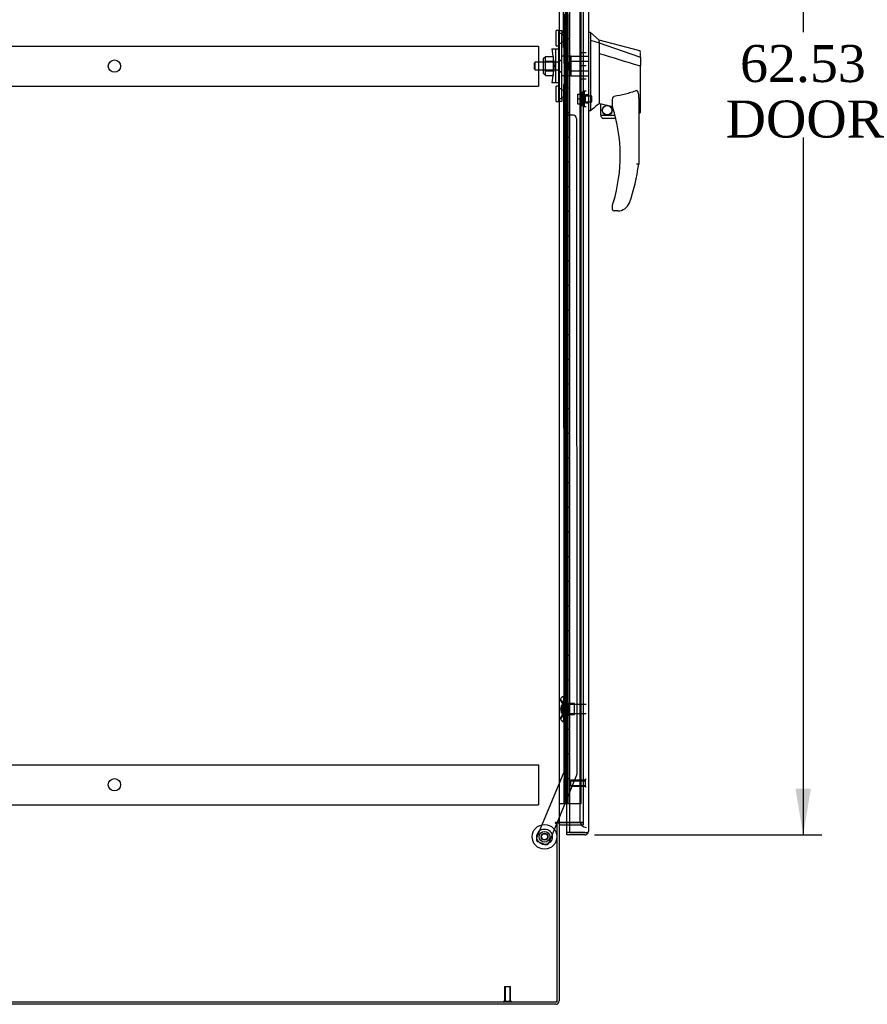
# Model space of a CAD drawing. Header units: inches. Extents: x 1 to 359, y -2 to 239.
# Tile 4 of 18: x 36 to 70, y 83 to 123. Entities that reach past the tile are written whole.
import ezdxf
from ezdxf.enums import TextEntityAlignment as Align
from ezdxf.lldxf.tags import DXFTag

# ---------------------------------------------------------------- set-up
doc = ezdxf.new("R2010")
doc.units = ezdxf.units.IN
doc.header["$MEASUREMENT"] = 0
for name, color, linetype in [('COM53964-5', 7, 'Continuous'), ('COM55523', 7, 'Continuous'), ('COM70220', 7, 'Continuous'), ('COM70838', 7, 'Continuous'), ('COM70839-3', 7, 'Continuous'), ('COM71200-3', 7, 'Continuous'), ('COM71201-5', 7, 'Continuous'), ('COM71202-2', 7, 'Continuous'), ('Default', 7, 'Continuous'), ('HAN86294', 7, 'Continuous'), ('HAN86294_NUT', 7, 'Continuous'), ('HAN86294_SCREW', 7, 'Continuous'), ('HAN86294_WASHER', 7, 'Continuous'), ('HAN_NUT', 7, 'Continuous'), ('NTS18147', 7, 'Continuous'), ('ROL87452', 7, 'Continuous'), ('RVT17786', 7, 'Continuous'), ('RVT19000', 7, 'Continuous'), ('SPC87322', 7, 'Continuous'), ('STD26122', 7, 'Continuous'), ('STD26258', 7, 'Continuous'), ('WAF25376', 7, 'Continuous'), ('WAM30038', 7, 'Continuous')]:
    doc.layers.add(name, color=color, linetype=linetype)
doc.styles.add('SEACAD_Times_New_Roman', font='times.ttf')
tags = doc.linetypes.add('HIDDEN2', pattern=[0.1875, 0.125, -0.0625]).pattern_tags.tags
tags[6:7] = [DXFTag(74, 4), DXFTag(75, 0), DXFTag(340, '0'), DXFTag(46, 0.0), DXFTag(50, 0.0), DXFTag(44, 0.0), DXFTag(45, 0.0)]
tags[4:5] = [DXFTag(74, 4), DXFTag(75, 0), DXFTag(340, '0'), DXFTag(46, 0.0), DXFTag(50, 0.0), DXFTag(44, 0.0), DXFTag(45, 0.0)]
doc.dimstyles.new('HAMMOND_(STH_-_300x200)', dxfattribs={"dimtxt": 1.5, "dimasz": 1.875, "dimexe": 0.75, "dimexo": 0.75, "dimgap": 0.375, "dimtad": 0, "dimtih": 1, "dimtoh": 1, "dimzin": 0, "dimdsep": 46, "dimtxsty": 'SEACAD_Times_New_Roman', "dimblk1": '_SE_FILLED', "dimblk2": '_SE_FILLED', "dimsah": 1, "dimcen": 0.75, "dimadec": 0, "dimazin": 0, "dimtfac": 0.8, "dimtofl": 0, "dimtmove": 0, "dimatfit": 3, "dimfxl": 1, "dimtolj": 1, "dimtzin": 0, "dimarcsym": 0})

# ---------------------------------------------------------------- blocks, each defined once
blk = doc.blocks.new('SE4')
at = {"layer": 'COM53964-5', "color": 7, "linetype": 'HIDDEN2'}
for p, q in [((22.334, 121.453), (56.709, 121.453)), ((56.709, 121.453), (56.709, 121.315)), ((56.709, 121.315), (56.709, 119.966)), ((22.334, 119.828), (56.709, 119.828)), ((56.709, 119.966), (56.709, 119.828)), ((22.334, 92.323), (56.709, 92.323)), ((56.709, 92.323), (56.709, 92.185)), ((56.709, 92.185), (56.709, 90.836)), ((22.334, 90.698), (56.709, 90.698)), ((56.709, 90.836), (56.709, 90.698))]:
    blk.add_line(p, q, dxfattribs=at)
for centre in [(39.522, 120.641), (39.522, 91.511)]:
    blk.add_circle(centre, 0.25, dxfattribs=at)
at = {"layer": 'COM55523', "color": 7, "linetype": 'HIDDEN2'}
for p, q in [((57.8, 150.748), (57.8, 90.748)), ((57.9, 90.748), (57.9, 150.748)), ((58.445, 90.748), (58.445, 150.748)), ((57.763, 121.748), (57.733, 121.748)), ((57.733, 121.748), (57.733, 120.748)), ((57.763, 120.748), (57.733, 120.748)), ((57.763, 119.748), (57.733, 119.748)), ((57.733, 119.748), (57.733, 118.748)), ((57.763, 118.748), (57.733, 118.748)), ((57.763, 117.748), (57.733, 117.748)), ((57.733, 117.748), (57.733, 116.748)), ((57.763, 116.748), (57.733, 116.748)), ((57.763, 115.748), (57.733, 115.748)), ((57.733, 115.748), (57.733, 114.748)), ((57.763, 114.748), (57.733, 114.748)), ((57.763, 113.748), (57.733, 113.748)), ((57.733, 113.748), (57.733, 112.748)), ((57.763, 112.748), (57.733, 112.748)), ((57.763, 111.748), (57.733, 111.748)), ((57.733, 111.748), (57.733, 110.748)), ((57.763, 110.748), (57.733, 110.748)), ((57.763, 109.748), (57.733, 109.748)), ((57.733, 109.748), (57.733, 108.748)), ((57.763, 108.748), (57.733, 108.748)), ((57.763, 107.748), (57.733, 107.748)), ((57.733, 107.748), (57.733, 106.748)), ((57.763, 106.748), (57.733, 106.748)), ((57.763, 105.748), (57.733, 105.748)), ((57.733, 105.748), (57.733, 104.748)), ((57.763, 104.748), (57.733, 104.748)), ((57.763, 103.748), (57.733, 103.748)), ((57.733, 103.748), (57.733, 102.748)), ((57.763, 102.748), (57.733, 102.748)), ((57.763, 101.748), (57.733, 101.748)), ((57.733, 101.748), (57.733, 100.748)), ((57.763, 100.748), (57.733, 100.748)), ((57.763, 99.748), (57.733, 99.748)), ((57.733, 99.748), (57.733, 98.748)), ((57.763, 98.748), (57.733, 98.748)), ((57.763, 97.748), (57.733, 97.748)), ((57.733, 97.748), (57.733, 96.748)), ((57.763, 96.748), (57.733, 96.748)), ((57.763, 95.748), (57.733, 95.748)), ((57.733, 95.748), (57.733, 94.748)), ((57.763, 94.748), (57.733, 94.748)), ((57.763, 93.748), (57.733, 93.748)), ((57.733, 93.748), (57.733, 92.748)), ((57.763, 92.748), (57.733, 92.748)), ((57.763, 91.748), (57.733, 91.748)), ((57.733, 91.748), (57.733, 90.748)), ((57.969, 90.748), (58.445, 90.748))]:
    blk.add_line(p, q, dxfattribs=at)
at = {"layer": 'COM55523', "color": 7, "linetype": 'Continuous'}
for p, q in [((57.763, 121.748), (57.763, 122.748)), ((57.967, 121.748), (57.967, 122.748)), ((57.967, 121.748), (57.763, 121.748)), ((57.763, 120.748), (57.763, 121.748)), ((57.967, 121.748), (57.763, 121.748)), ((57.967, 120.748), (57.967, 121.748)), ((57.967, 120.748), (57.763, 120.748)), ((57.967, 120.748), (57.763, 120.748)), ((57.763, 119.748), (57.763, 120.748)), ((57.967, 119.748), (57.967, 120.748)), ((57.967, 119.748), (57.763, 119.748)), ((57.763, 118.748), (57.763, 119.748)), ((57.967, 119.748), (57.763, 119.748)), ((57.967, 118.748), (57.967, 119.748)), ((57.967, 118.748), (57.763, 118.748)), ((57.967, 118.748), (57.763, 118.748)), ((57.763, 117.748), (57.763, 118.748)), ((57.967, 117.748), (57.967, 118.748)), ((57.967, 117.748), (57.763, 117.748)), ((57.763, 116.748), (57.763, 117.748)), ((57.967, 117.748), (57.763, 117.748)), ((57.967, 116.748), (57.967, 117.748)), ((57.967, 116.748), (57.763, 116.748)), ((57.967, 116.748), (57.763, 116.748)), ((57.763, 115.748), (57.763, 116.748)), ((57.967, 115.748), (57.967, 116.748)), ((57.967, 115.748), (57.763, 115.748)), ((57.763, 114.748), (57.763, 115.748)), ((57.967, 115.748), (57.763, 115.748)), ((57.967, 114.748), (57.967, 115.748)), ((57.967, 114.748), (57.763, 114.748)), ((57.967, 114.748), (57.763, 114.748)), ((57.763, 113.748), (57.763, 114.748)), ((57.967, 113.748), (57.967, 114.748)), ((57.967, 113.748), (57.763, 113.748)), ((57.763, 112.748), (57.763, 113.748)), ((57.967, 113.748), (57.763, 113.748)), ((57.967, 112.748), (57.967, 113.748)), ((57.967, 112.748), (57.763, 112.748)), ((57.967, 112.748), (57.763, 112.748)), ((57.763, 111.748), (57.763, 112.748)), ((57.967, 111.748), (57.967, 112.748)), ((57.967, 111.748), (57.763, 111.748)), ((57.763, 110.748), (57.763, 111.748)), ((57.967, 111.748), (57.763, 111.748)), ((57.967, 110.748), (57.967, 111.748)), ((57.967, 110.748), (57.763, 110.748)), ((57.967, 110.748), (57.763, 110.748)), ((57.763, 109.748), (57.763, 110.748)), ((57.967, 109.748), (57.967, 110.748)), ((57.967, 109.748), (57.763, 109.748)), ((57.763, 108.748), (57.763, 109.748)), ((57.967, 109.748), (57.763, 109.748)), ((57.967, 108.748), (57.967, 109.748)), ((57.967, 108.748), (57.763, 108.748)), ((57.967, 108.748), (57.763, 108.748)), ((57.763, 107.748), (57.763, 108.748)), ((57.967, 107.748), (57.967, 108.748)), ((57.967, 107.748), (57.763, 107.748)), ((57.763, 106.748), (57.763, 107.748)), ((57.967, 107.748), (57.763, 107.748)), ((57.967, 106.748), (57.967, 107.748)), ((57.967, 106.748), (57.763, 106.748)), ((57.967, 106.748), (57.763, 106.748)), ((57.763, 105.748), (57.763, 106.748)), ((57.967, 105.748), (57.967, 106.748)), ((57.967, 105.748), (57.763, 105.748)), ((57.763, 104.748), (57.763, 105.748)), ((57.967, 105.748), (57.763, 105.748)), ((57.967, 104.748), (57.967, 105.748)), ((57.967, 104.748), (57.763, 104.748)), ((57.967, 104.748), (57.763, 104.748)), ((57.763, 103.748), (57.763, 104.748)), ((57.967, 103.748), (57.967, 104.748)), ((57.967, 103.748), (57.763, 103.748)), ((57.763, 102.748), (57.763, 103.748)), ((57.967, 103.748), (57.763, 103.748)), ((57.967, 102.748), (57.967, 103.748)), ((57.967, 102.748), (57.763, 102.748)), ((57.967, 102.748), (57.763, 102.748)), ((57.763, 101.748), (57.763, 102.748)), ((57.967, 101.748), (57.967, 102.748)), ((57.967, 101.748), (57.763, 101.748)), ((57.763, 100.748), (57.763, 101.748)), ((57.967, 101.748), (57.763, 101.748)), ((57.967, 100.748), (57.967, 101.748)), ((57.967, 100.748), (57.763, 100.748)), ((57.967, 100.748), (57.763, 100.748)), ((57.763, 99.748), (57.763, 100.748)), ((57.967, 99.748), (57.967, 100.748)), ((57.967, 99.748), (57.763, 99.748)), ((57.763, 98.748), (57.763, 99.748)), ((57.967, 99.748), (57.763, 99.748)), ((57.967, 98.748), (57.967, 99.748)), ((57.967, 98.748), (57.763, 98.748)), ((57.967, 98.748), (57.763, 98.748)), ((57.763, 97.748), (57.763, 98.748)), ((57.967, 97.748), (57.967, 98.748)), ((57.967, 97.748), (57.763, 97.748)), ((57.763, 96.748), (57.763, 97.748)), ((57.967, 97.748), (57.763, 97.748)), ((57.967, 96.748), (57.967, 97.748)), ((57.967, 96.748), (57.763, 96.748)), ((57.967, 96.748), (57.763, 96.748)), ((57.763, 95.748), (57.763, 96.748)), ((57.967, 95.748), (57.967, 96.748)), ((57.967, 95.748), (57.763, 95.748)), ((57.763, 94.748), (57.763, 95.748)), ((57.967, 95.748), (57.763, 95.748)), ((57.967, 94.748), (57.967, 95.748)), ((57.967, 94.748), (57.763, 94.748)), ((57.967, 94.748), (57.763, 94.748)), ((57.763, 93.748), (57.763, 94.748)), ((57.967, 93.748), (57.967, 94.748)), ((57.967, 93.748), (57.763, 93.748)), ((57.763, 92.748), (57.763, 93.748)), ((57.967, 93.748), (57.763, 93.748)), ((57.967, 92.748), (57.967, 93.748)), ((57.967, 92.748), (57.763, 92.748)), ((57.967, 92.748), (57.763, 92.748)), ((57.763, 91.748), (57.763, 92.748)), ((57.967, 91.748), (57.967, 92.748)), ((57.967, 91.748), (57.763, 91.748)), ((57.763, 90.748), (57.763, 91.748)), ((57.967, 91.748), (57.763, 91.748)), ((57.967, 90.748), (57.967, 91.748)), ((57.552, 90.748), (57.763, 90.748)), ((57.763, 90.748), (57.967, 90.748)), ((57.967, 90.748), (57.969, 90.748))]:
    blk.add_line(p, q, dxfattribs=at)
at = {"layer": 'COM70220', "color": 7, "linetype": 'HIDDEN2'}
for p, q in [((58.394, 151.216), (58.394, 90.281)), ((58.394, 90.281), (58.394, 90.031))]:
    blk.add_line(p, q, dxfattribs=at)
blk.add_arc((58.644, 90.031), 0.25, 180, 270, dxfattribs=at)
at = {"layer": 'COM70838', "color": 7, "linetype": 'HIDDEN2'}
for p, q in [((57.537, 122.086), (57.662, 122.086)), ((57.537, 121.961), (57.537, 122.086)), ((57.537, 119.336), (57.537, 121.961)), ((57.662, 122.086), (57.662, 121.961)), ((57.662, 119.336), (57.662, 121.961)), ((57.25, 121.336), (57.42, 121.336)), ((57.25, 121.336), (57.35, 120.648)), ((57.42, 119.961), (57.42, 121.336)), ((57.42, 121.336), (57.523, 121.336)), ((57.35, 120.648), (57.25, 119.961)), ((57.42, 119.961), (57.25, 119.961)), ((57.533, 119.961), (57.42, 119.961)), ((57.537, 119.211), (57.537, 119.336)), ((57.662, 119.211), (57.537, 119.211)), ((57.662, 119.336), (57.662, 119.211))]:
    blk.add_line(p, q, dxfattribs=at)
for centre, start, end in [((57.42, 121.391), 331.9602, 0), ((57.42, 119.934), 0, 13.5446)]:
    blk.add_arc(centre, 0.117, start, end, dxfattribs=at)
at = {"layer": 'COM70839-3', "color": 7, "linetype": 'HIDDEN2'}
for p, q in [((57.723, 121.399), (57.737, 149.276)), ((57.793, 121.511), (57.794, 122.524)), ((57.723, 119.898), (57.737, 92.02)), ((57.794, 118.773), (57.793, 119.786)), ((58.13, 118.648), (57.919, 118.648)), ((58.255, 118.523), (58.268, 91.94)), ((57.737, 92.02), (56.637, 89.364)), ((58.258, 91.892), (57.469, 89.984)), ((57.456, 89.954), (57.128, 89.161)), ((56.965, 89.093), (56.705, 89.201))]:
    blk.add_line(p, q, dxfattribs=at)
at = {"layer": 'COM70839-3', "color": 7, "linetype": 'Continuous'}
blk.add_line((57.469, 89.984), (57.456, 89.954), dxfattribs=at)
at = {"layer": 'COM70839-3', "color": 7, "linetype": 'HIDDEN2'}
blk.add_circle((56.957, 89.401), 0.129, dxfattribs=at)
for centre, start, end in [((57.668, 121.511), 296.0764, 359.9725), ((57.668, 119.786), 0.0275, 63.9236), ((57.919, 118.773), 180.0275, 270.0275), ((58.13, 118.523), 0.0275, 90.0275), ((58.143, 91.94), 337.5155, 0.0275), ((56.753, 89.316), 157.5155, 247.5155), ((57.012, 89.209), 247.5155, 337.5155)]:
    blk.add_arc(centre, 0.125, start, end, dxfattribs=at)
at = {"layer": 'COM71200-3', "color": 7, "linetype": 'Continuous'}
for p, q in [((57.552, 151.294), (57.552, 89.984)), ((57.552, 89.984), (57.409, 89.984)), ((57.409, 89.954), (57.457, 89.954)), ((57.457, 89.954), (57.457, 82.704)), ((57.552, 89.984), (57.6, 89.984)), ((57.969, 89.984), (57.6, 89.984)), ((21.587, 82.704), (57.457, 82.704))]:
    blk.add_line(p, q, dxfattribs=at)
at = {"layer": 'COM71200-3', "color": 7, "linetype": 'HIDDEN2'}
for p, q in [((58.519, 151.294), (58.519, 89.984)), ((58.519, 89.984), (57.969, 89.984))]:
    blk.add_line(p, q, dxfattribs=at)
at = {"layer": 'COM71200-3', "color": 7, "linetype": 'Continuous'}
blk.add_arc((57.409, 89.969), 0.015, 90, 270, dxfattribs=at)
at = {"layer": 'COM71201-5', "color": 7, "linetype": 'Continuous'}
for p, q in [((57.552, 89.954), (57.457, 89.954)), ((57.552, 89.954), (57.552, 82.752)), ((57.6, 89.984), (57.969, 89.984)), ((57.6, 89.889), (57.969, 89.889)), ((57.409, 82.609), (21.635, 82.609))]:
    blk.add_line(p, q, dxfattribs=at)
at = {"layer": 'COM71201-5', "color": 7, "linetype": 'HIDDEN2'}
for p, q in [((57.969, 89.984), (58.519, 89.984)), ((57.969, 89.889), (58.519, 89.889)), ((58.519, 89.984), (58.519, 89.889))]:
    blk.add_line(p, q, dxfattribs=at)
at = {"layer": 'COM71201-5', "color": 7, "linetype": 'Continuous'}
for centre, radius, start, end in [((57.6, 89.841), 0.143, 90, 127.7949), ((57.6, 89.841), 0.048, 90, 180), ((57.409, 82.752), 0.143, 270, 0)]:
    blk.add_arc(centre, radius, start, end, dxfattribs=at)
at = {"layer": 'COM71201-5', "color": 7, "linetype": 'HIDDEN2'}
blk.add_arc((57.409, 82.752), 0.048, 270, 0, dxfattribs=at)
at = {"layer": 'COM71202-2', "color": 7, "linetype": 'Continuous'}
for p, q in [((57.969, 151.919), (57.969, 89.578)), ((58.739, 151.871), (58.739, 89.625)), ((57.864, 89.578), (57.864, 89.889)), ((57.969, 89.578), (57.864, 89.578)), ((57.864, 89.482), (57.864, 89.577)), ((58.596, 89.577), (57.864, 89.577)), ((58.596, 89.482), (57.864, 89.482)), ((57.969, 89.578), (58.596, 89.578)), ((58.596, 89.578), (58.709, 89.578)), ((58.596, 89.577), (58.596, 89.577)), ((58.596, 89.577), (58.658, 89.577)), ((58.658, 89.577), (58.709, 89.538)), ((58.739, 89.625), (58.739, 89.625)), ((58.739, 89.625), (58.739, 89.625)), ((58.739, 89.625), (58.739, 89.625))]:
    blk.add_line(p, q, dxfattribs=at)
at = {"layer": 'COM71202-2', "color": 7, "linetype": 'HIDDEN2'}
blk.add_line((57.864, 89.889), (57.864, 151.389), dxfattribs=at)
at = {"layer": 'COM71202-2', "color": 7, "linetype": 'Continuous'}
for start, end in [(270, 322.4964), (322.4964, 359.8439), (359.9238, 0)]:
    blk.add_arc((58.596, 89.625), 0.143, start, end, dxfattribs=at)
blk.add_open_spline([(58.709, 89.578), (58.719, 89.586), (58.726, 89.593), (58.733, 89.605), (58.735, 89.609), (58.738, 89.617), (58.739, 89.621), (58.739, 89.625)], degree=3, knots=[0, 0, 0, 0, 0.5, 0.5, 0.75, 0.75, 1, 1, 1, 1], dxfattribs=at)
at = {"layer": 'HAN86294', "color": 7, "linetype": 'Continuous'}
for p, q in [((58.822, 121.998), (58.739, 121.998)), ((58.819, 121.998), (58.819, 121.837)), ((59.174, 121.698), (58.819, 121.998)), ((58.819, 121.837), (58.819, 121.751)), ((58.819, 121.751), (58.819, 121.692)), ((58.819, 121.692), (59.174, 121.586)), ((58.819, 121.692), (58.819, 119.26)), ((59.174, 121.626), (59.174, 121.698)), ((60.821, 121.257), (59.174, 121.698)), ((59.174, 121.626), (59.174, 121.601)), ((59.174, 121.601), (59.174, 121.586)), ((59.174, 121.586), (59.174, 121.155)), ((59.174, 121.586), (60.812, 121.015)), ((59.174, 121.155), (59.174, 119.657)), ((60.854, 120.98), (60.854, 121.179)), ((60.854, 120.98), (60.854, 120.667)), ((60.798, 120.665), (60.8, 120.665)), ((60.854, 118.799), (60.854, 120.667)), ((59.174, 119.657), (59.174, 119.388)), ((59.174, 119.388), (59.174, 119.175)), ((58.819, 119.26), (58.819, 118.976)), ((58.819, 118.976), (58.819, 118.828)), ((59.174, 119.175), (59.174, 119.148)), ((59.174, 119.148), (59.174, 119.13)), ((59.174, 119.13), (59.174, 119.128)), ((59.174, 119.128), (59.239, 119.113)), ((59.239, 118.648), (59.239, 119.115)), ((59.714, 118.992), (59.714, 119.266)), ((60.774, 119.338), (60.774, 116.666)), ((58.819, 118.828), (58.739, 118.828)), ((59.239, 118.648), (59.812, 118.648)), ((60.774, 118.742), (60.779, 118.741)), ((59.844, 118.523), (59.364, 118.523)), ((59.714, 114.833), (59.714, 115.012)), ((59.928, 114.773), (59.774, 114.773)), ((60.212, 114.862), (60.211, 114.863))]:
    blk.add_line(p, q, dxfattribs=at)
at = {"layer": 'HAN86294', "color": 7, "linetype": 'HIDDEN2'}
for p, q in [((58.037, 120.848), (58.037, 121.044)), ((58.037, 121.044), (58.739, 121.044)), ((56.577, 120.808), (56.547, 120.778)), ((56.547, 120.518), (56.547, 120.778)), ((56.577, 120.488), (56.577, 120.808)), ((57.537, 120.808), (56.577, 120.808)), ((57.912, 120.808), (58.037, 120.808)), ((57.912, 120.648), (57.912, 120.808)), ((57.912, 120.488), (57.912, 120.648)), ((58.037, 120.449), (58.037, 120.848)), ((58.037, 120.848), (58.739, 120.848)), ((56.547, 120.518), (56.577, 120.488)), ((56.577, 120.488), (57.537, 120.488)), ((57.912, 120.488), (58.037, 120.488)), ((58.037, 120.253), (58.037, 120.449)), ((58.037, 120.449), (58.739, 120.449)), ((58.037, 120.253), (58.739, 120.253)), ((58.614, 119.148), (58.614, 119.473)), ((58.739, 119.473), (58.614, 119.473)), ((58.614, 119.148), (58.739, 119.148))]:
    blk.add_line(p, q, dxfattribs=at)
at = {"layer": 'HAN86294', "color": 7, "linetype": 'Continuous'}
for radius in [0.202, 0.188]:
    blk.add_circle((59.5, 118.852), radius, dxfattribs=at)
for centre, radius, start, end in [((60.794, 121.202), 0.06, 359.9815, 73.9026), ((95.585, 75.682), 56.686, 129.9653, 130.4351), ((59.774, 118.992), 0.06, 180, 197.895), ((53.61, 117.002), 6.417, 342.9898, 17.895), ((59.364, 118.648), 0.125, 180, 193.8865), ((59.364, 118.648), 0.125, 193.8865, 229.4642), ((59.364, 118.648), 0.125, 229.4642, 270), ((60.794, 118.799), 0.06, 256.3874, 0), ((53.433, 117.601), 7.4, 340.2854, 352.739), ((59.774, 115.012), 0.06, 162.105, 180), ((59.928, 115.273), 0.5, 304.5623, 340.2854), ((59.774, 114.833), 0.06, 180, 270), ((59.928, 115.273), 0.5, 270, 304.5623)]:
    blk.add_arc(centre, radius, start, end, dxfattribs=at)
for points in [[(59.174, 121.155), (59.715, 120.992), (60.257, 120.828), (60.798, 120.665)], [(59.269, 119.111), (59.417, 119.079), (59.565, 119.047), (59.714, 119.014)]]:
    blk.add_open_spline(points, degree=3, dxfattribs=at)
for points, knots in [([(60.812, 121.015), (60.824, 121.012), (60.834, 121.008), (60.849, 120.995), (60.854, 120.988), (60.854, 120.98)], [0, 0, 0, 0, 0.5, 0.5, 1, 1, 1, 1]), ([(60.8, 120.665), (60.807, 120.665), (60.814, 120.665), (60.827, 120.665), (60.833, 120.665), (60.841, 120.666), (60.843, 120.666), (60.847, 120.666), (60.848, 120.666), (60.851, 120.667), (60.852, 120.667), (60.853, 120.667), (60.854, 120.667), (60.854, 120.667)], [0, 0, 0, 0, 0.25, 0.25, 0.5, 0.5, 0.625, 0.625, 0.75, 0.75, 0.875, 0.875, 1, 1, 1, 1]), ([(59.714, 119.266), (59.714, 119.273), (59.714, 119.28), (59.715, 119.293), (59.716, 119.3), (59.718, 119.321), (59.721, 119.335), (59.729, 119.362), (59.734, 119.376), (59.745, 119.395), (59.749, 119.401), (59.757, 119.409), (59.76, 119.411), (59.766, 119.415), (59.77, 119.417), (59.774, 119.417)], [0, 0, 0, 0, 0.125, 0.125, 0.25, 0.25, 0.5, 0.5, 0.75, 0.75, 0.875, 0.875, 0.9375, 0.9375, 1, 1, 1, 1]), ([(60.684, 119.649), (60.611, 119.62), (60.537, 119.594), (60.387, 119.546), (60.312, 119.524), (60.083, 119.468), (59.929, 119.439), (59.774, 119.417)], [0, 0, 0, 0, 0.25, 0.25, 0.5, 0.5, 1, 1, 1, 1]), ([(60.684, 119.649), (60.685, 119.65), (60.687, 119.651), (60.691, 119.651), (60.693, 119.651), (60.698, 119.65), (60.702, 119.649), (60.708, 119.645), (60.711, 119.643), (60.716, 119.637), (60.718, 119.634), (60.725, 119.625), (60.728, 119.619), (60.734, 119.606), (60.737, 119.599), (60.744, 119.579), (60.748, 119.565), (60.755, 119.537), (60.757, 119.522), (60.765, 119.48), (60.768, 119.452), (60.772, 119.395), (60.774, 119.366), (60.774, 119.338)], [0, 0, 0, 0, 0.015625, 0.015625, 0.03125, 0.03125, 0.0625, 0.0625, 0.09375, 0.09375, 0.125, 0.125, 0.1875, 0.1875, 0.25, 0.25, 0.375, 0.375, 0.5, 0.5, 0.75, 0.75, 1, 1, 1, 1]), ([(59.239, 119.115), (59.239, 119.115), (59.239, 119.115), (59.242, 119.115), (59.245, 119.115), (59.253, 119.114), (59.261, 119.113), (59.269, 119.111)], [0, 0, 0, 0, 0.25, 0.25, 0.5, 0.5, 1, 1, 1, 1]), ([(60.774, 116.666), (60.774, 116.666), (60.773, 116.666), (60.771, 116.666), (60.769, 116.666), (60.764, 116.666), (60.762, 116.666), (60.755, 116.667), (60.751, 116.667), (60.739, 116.668), (60.729, 116.669), (60.713, 116.67), (60.707, 116.67), (60.695, 116.671), (60.689, 116.671), (60.684, 116.671)], [0, 0, 0, 0, 0.125, 0.125, 0.25, 0.25, 0.375, 0.375, 0.5, 0.5, 0.75, 0.75, 0.875, 0.875, 1, 1, 1, 1]), ([(59.716, 115.03), (59.716, 115.03), (59.717, 115.031), (59.718, 115.033), (59.718, 115.035), (59.72, 115.04), (59.721, 115.044), (59.725, 115.056), (59.728, 115.065), (59.736, 115.09), (59.741, 115.107), (59.746, 115.125)], [0, 0, 0, 0, 0.0625, 0.0625, 0.125, 0.125, 0.25, 0.25, 0.5, 0.5, 1, 1, 1, 1])]:
    blk.add_open_spline(points, degree=3, knots=knots, dxfattribs=at)
at = {"layer": 'HAN86294_NUT', "color": 7, "linetype": 'HIDDEN2'}
for p, q in [((56.915, 120.346), (56.915, 120.951)), ((56.995, 120.981), (56.945, 120.981)), ((56.995, 121.032), (57.32, 121.032)), ((56.995, 120.936), (56.995, 121.032)), ((57.32, 120.84), (57.32, 121.032)), ((56.995, 120.84), (56.995, 120.936)), ((56.995, 120.84), (57.32, 120.84)), ((56.995, 120.648), (56.995, 120.84)), ((56.995, 120.457), (56.995, 120.648)), ((57.32, 120.457), (57.32, 120.84)), ((56.945, 120.316), (56.995, 120.316)), ((56.995, 120.457), (57.32, 120.457)), ((56.995, 120.361), (56.995, 120.457)), ((56.995, 120.265), (56.995, 120.361)), ((56.995, 120.265), (57.32, 120.265)), ((57.32, 120.265), (57.32, 120.457))]:
    blk.add_line(p, q, dxfattribs=at)
for centre, start, end in [((56.945, 120.951), 90, 180), ((56.945, 120.346), 180, 270)]:
    blk.add_arc(centre, 0.03, start, end, dxfattribs=at)
at = {"layer": 'HAN86294_SCREW', "color": 7, "linetype": 'HIDDEN2'}
for p, q in [((58.287, 119.503), (58.424, 119.503)), ((58.287, 119.503), (58.287, 119.31)), ((58.424, 119.048), (58.424, 119.573)), ((58.494, 119.573), (58.424, 119.573)), ((58.494, 119.048), (58.494, 119.573)), ((58.869, 119.426), (58.494, 119.426)), ((58.869, 119.194), (58.869, 119.426)), ((58.287, 119.31), (58.424, 119.31)), ((58.287, 119.31), (58.287, 119.118)), ((58.287, 119.118), (58.424, 119.118)), ((58.424, 119.048), (58.494, 119.048)), ((58.494, 119.194), (58.869, 119.194))]:
    blk.add_line(p, q, dxfattribs=at)
at = {"layer": 'HAN86294_WASHER', "color": 7, "linetype": 'HIDDEN2'}
for p, q in [((58.524, 118.999), (58.524, 119.622)), ((58.584, 119.622), (58.524, 119.622)), ((58.584, 118.999), (58.584, 119.622)), ((58.644, 119.622), (58.584, 119.622)), ((58.584, 118.999), (58.584, 119.622)), ((58.524, 118.999), (58.584, 118.999)), ((58.584, 118.999), (58.644, 118.999))]:
    blk.add_line(p, q, dxfattribs=at)
at = {"layer": 'HAN_NUT', "color": 7, "linetype": 'HIDDEN2'}
for p, q in [((58.429, 121.178), (58.429, 120.648)), ((58.644, 121.178), (58.429, 121.178)), ((58.429, 120.648), (58.429, 120.118)), ((58.644, 120.648), (58.429, 120.648)), ((58.644, 120.118), (58.429, 120.118))]:
    blk.add_line(p, q, dxfattribs=at)
at = {"layer": 'NTS18147', "color": 7, "linetype": 'HIDDEN2'}
for p, q in [((57.673, 95.073), (57.673, 95.077)), ((57.736, 95.077), (57.673, 95.077)), ((57.673, 95.073), (57.736, 95.073)), ((57.736, 95.073), (57.736, 95.077)), ((57.736, 94.884), (57.736, 95.073)), ((57.611, 94.978), (57.611, 94.924)), ((57.673, 94.884), (57.673, 94.766)), ((57.736, 94.884), (57.673, 94.884)), ((57.673, 94.766), (57.736, 94.766)), ((57.736, 94.766), (57.736, 94.884)), ((58.173, 94.797), (57.736, 94.797)), ((57.736, 94.389), (57.736, 94.766)), ((58.173, 94.357), (58.173, 94.797)), ((57.611, 94.231), (57.611, 94.176)), ((57.673, 94.389), (57.673, 94.271)), ((57.736, 94.389), (57.673, 94.389)), ((57.673, 94.271), (57.736, 94.271)), ((57.736, 94.271), (57.736, 94.389)), ((57.736, 94.357), (58.173, 94.357)), ((57.736, 94.082), (57.736, 94.271)), ((57.673, 94.082), (57.673, 94.077)), ((57.736, 94.082), (57.673, 94.082)), ((57.673, 94.077), (57.736, 94.077)), ((57.736, 94.082), (57.736, 94.077))]:
    blk.add_line(p, q, dxfattribs=at)
blk.add_arc((57.929, 94.577), 0.318, 143.6338, 216.3662, dxfattribs=at)
for centre, start_param, end_param in [((57.929, 94.978), 2.506883, 3.776302), ((57.929, 94.924), 3.141593, 3.776302), ((57.929, 94.176), 2.506883, 3.776302), ((57.929, 94.231), 2.506883, 3.141593)]:
    blk.add_ellipse(centre, major_axis=(0.318, 0), ratio=0.5, start_param=start_param, end_param=end_param, dxfattribs=at)
at = {"layer": 'ROL87452', "color": 7, "linetype": 'HIDDEN2'}
blk.add_circle((56.957, 89.401), 0.5, dxfattribs=at)
at = {"layer": 'RVT17786', "color": 7, "linetype": 'HIDDEN2'}
for radius in [0.217, 0.125]:
    blk.add_circle((56.957, 89.401), radius, dxfattribs=at)
at = {"layer": 'RVT19000', "color": 7, "linetype": 'HIDDEN2'}
for p, q in [((57.424, 121.461), (57.424, 122.086)), ((57.537, 122.086), (57.424, 122.086)), ((57.537, 122.086), (57.537, 122.086)), ((57.662, 121.969), (57.537, 121.969)), ((57.874, 121.914), (57.662, 121.914)), ((57.874, 121.633), (57.874, 121.914)), ((57.424, 121.461), (57.537, 121.461)), ((57.537, 121.579), (57.662, 121.579)), ((57.662, 121.633), (57.874, 121.633)), ((57.424, 119.21), (57.424, 119.835)), ((57.537, 119.835), (57.424, 119.835)), ((57.662, 119.718), (57.537, 119.718)), ((57.874, 119.663), (57.662, 119.663)), ((57.662, 119.382), (57.874, 119.382)), ((57.874, 119.382), (57.874, 119.663)), ((57.424, 119.21), (57.537, 119.21)), ((57.537, 119.328), (57.662, 119.328)), ((57.537, 119.21), (57.537, 119.211))]:
    blk.add_line(p, q, dxfattribs=at)
at = {"layer": 'SPC87322', "color": 7, "linetype": 'HIDDEN2'}
for p, q in [((58.037, 121.041), (57.662, 121.041)), ((57.537, 120.886), (57.662, 120.886)), ((57.537, 120.876), (57.662, 120.876)), ((57.537, 120.421), (57.662, 120.421)), ((57.537, 120.411), (57.662, 120.411)), ((57.662, 120.256), (58.037, 120.256))]:
    blk.add_line(p, q, dxfattribs=at)
at = {"layer": 'STD26122', "color": 7, "linetype": 'HIDDEN2'}
for p, q in [((57.679, 94.762), (57.644, 94.727)), ((57.644, 94.427), (57.644, 94.727)), ((57.679, 94.762), (57.679, 94.392)), ((58.644, 94.762), (57.679, 94.762)), ((57.644, 94.427), (57.679, 94.392)), ((57.679, 94.392), (58.644, 94.392))]:
    blk.add_line(p, q, dxfattribs=at)
at = {"layer": 'STD26258', "color": 7, "linetype": 'HIDDEN2'}
for p, q in [((58.019, 91.452), (58.019, 91.702)), ((58.612, 91.702), (58.019, 91.702)), ((58.019, 91.672), (58.612, 91.672)), ((58.019, 91.483), (58.612, 91.483)), ((58.019, 91.452), (58.612, 91.452)), ((58.612, 91.421), (58.612, 91.734)), ((58.644, 91.734), (58.612, 91.734)), ((58.612, 91.421), (58.644, 91.421)), ((55.332, 83.329), (55.582, 83.329)), ((55.332, 83.329), (55.332, 82.736)), ((55.362, 83.329), (55.362, 82.736)), ((55.551, 83.329), (55.551, 82.736)), ((55.582, 82.736), (55.582, 83.329)), ((55.3, 82.736), (55.613, 82.736)), ((55.3, 82.736), (55.3, 82.704)), ((55.613, 82.704), (55.613, 82.736))]:
    blk.add_line(p, q, dxfattribs=at)
at = {"layer": 'WAF25376', "color": 7, "linetype": 'HIDDEN2'}
for radius in [0.315, 0.14]:
    blk.add_circle((56.957, 89.401), radius, dxfattribs=at)
at = {"layer": 'WAM30038', "color": 7, "linetype": 'HIDDEN2'}
for p, q in [((57.861, 94.952), (57.861, 94.202)), ((57.885, 94.952), (57.861, 94.952)), ((57.885, 94.952), (57.885, 94.202)), ((57.9, 94.759), (57.933, 94.739)), ((57.948, 94.751), (57.904, 94.78)), ((57.904, 94.755), (57.948, 94.727)), ((57.933, 94.739), (57.948, 94.751)), ((57.948, 94.806), (57.948, 94.751)), ((57.948, 94.727), (57.948, 94.595)), ((57.861, 94.202), (57.885, 94.202)), ((57.948, 94.595), (57.904, 94.595)), ((57.904, 94.56), (57.948, 94.56)), ((57.948, 94.428), (57.904, 94.4)), ((57.904, 94.375), (57.948, 94.404)), ((57.933, 94.416), (57.905, 94.399)), ((57.948, 94.404), (57.933, 94.416)), ((57.948, 94.56), (57.948, 94.428)), ((57.948, 94.404), (57.948, 94.349))]:
    blk.add_line(p, q, dxfattribs=at)
for centre, radius, start, end in [((58.472, 95.483), 0.854, 226.5547, 228.2901), ((57.903, 94.577), 0.0182, 87.1609, 177.9942), ((57.903, 94.578), 0.0181, 181.7718, 273.073), ((58.469, 93.675), 0.85, 131.7058, 133.4493)]:
    blk.add_arc(centre, radius, start, end, dxfattribs=at)
for points, knots in [([(57.885, 94.78), (57.885, 94.778), (57.885, 94.775), (57.888, 94.77), (57.89, 94.768), (57.895, 94.761), (57.899, 94.758), (57.904, 94.755)], [0, 0, 0, 0, 0.25, 0.25, 0.5, 0.5, 1, 1, 1, 1]), ([(57.904, 94.78), (57.901, 94.781), (57.899, 94.782), (57.895, 94.784), (57.893, 94.784), (57.891, 94.785), (57.89, 94.785), (57.89, 94.785)], [0, 0, 0, 0, 0.25, 0.25, 0.5, 0.5, 0.5626015, 0.5626015, 0.5626015, 0.5626015]), ([(57.904, 94.846), (57.906, 94.844), (57.908, 94.842), (57.91, 94.84), (57.923, 94.829), (57.936, 94.817), (57.948, 94.806)], [0, 0, 0, 0, 0.141448, 0.141448, 0.141448, 1, 1, 1, 1]), ([(57.904, 94.4), (57.901, 94.399), (57.899, 94.397), (57.895, 94.394), (57.893, 94.392), (57.89, 94.387), (57.888, 94.385), (57.885, 94.38), (57.885, 94.377), (57.885, 94.375)], [0, 0, 0, 0, 0.25, 0.25, 0.5, 0.5, 0.75, 0.75, 1, 1, 1, 1]), ([(57.89, 94.37), (57.89, 94.37), (57.891, 94.37), (57.895, 94.371), (57.899, 94.373), (57.904, 94.375)], [0.4389304, 0.4389304, 0.4389304, 0.4389304, 0.5, 0.5, 1, 1, 1, 1]), ([(57.948, 94.349), (57.936, 94.338), (57.923, 94.326), (57.91, 94.315), (57.908, 94.313), (57.906, 94.311), (57.904, 94.309)], [0, 0, 0, 0, 0.858552, 0.858552, 0.858552, 1, 1, 1, 1])]:
    blk.add_open_spline(points, degree=3, knots=knots, dxfattribs=at)
blk = doc.blocks.new('DMBLK4562')
at = {"layer": 'Default', "linetype": 'Continuous'}
for points in [[(67.756, 150.139), (67.443, 152.014), (67.131, 150.139)], [(67.756, 91.357), (67.131, 91.357), (67.443, 89.482)]]:
    blk.add_hatch(color=7, dxfattribs=at).paths.add_polyline_path(points)
at = {"layer": 'Default', "color": 7, "linetype": 'Continuous'}
for p, q in [((59.346, 152.014), (68.193, 152.014)), ((67.443, 152.014), (67.443, 122.023)), ((67.443, 117.748), (67.443, 89.482)), ((58.98, 89.482), (68.193, 89.482))]:
    blk.add_line(p, q, dxfattribs=at)
at = {"layer": 'Default', "color": 7, "linetype": 'Continuous', "style": 'SEACAD_Times_New_Roman'}
for s, p in [('62.53', (64.884, 121.498)), ('DOOR', (64.298, 119.248))]:
    blk.add_text(s, height=1.5, dxfattribs=at).set_placement(p, align=Align.TOP_LEFT)
blk = doc.blocks.new('_SE_FILLED')
at = {"color": 0}
blk.add_line((0, 0), (-1, 0), dxfattribs=at)
blk.add_solid([(0, 0), (-1, -0.1665), (-1, 0.1665), (0, 0)], dxfattribs=at)

msp = doc.modelspace()

# ---------------------------------------------------------------- block references
at = {"layer": 'Default'}
msp.add_blockref('SE4', (0, 0), dxfattribs=at)

# ---------------------------------------------------------------- dimensions: what is measured, and where the dimension line sits
at = {"layer": 'Default', "color": 7, "linetype": 'Continuous'}
dim = msp.add_linear_dim(base=(67.443, 89.482), p1=(58.596, 152.014), p2=(58.23, 89.482), angle=90, text='\\A1;<>\\PDOOR', dimstyle='HAMMOND_(STH_-_300x200)', dxfattribs=at)
dim.commit()
dim.dimension.update_dxf_attribs({"geometry": 'DMBLK4562', "text_midpoint": (67.443, 120.748), "dimtype": 160})

doc.saveas('drawing.dxf')
